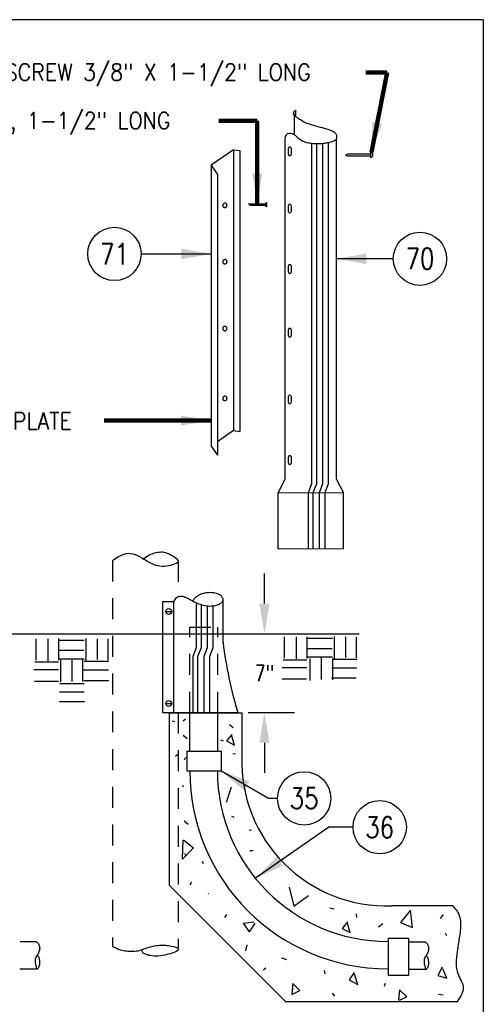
# Model space of a CAD drawing. Extents: x 0 to 7.1, y 0 to 9.85.
# Tile 3 of 3: x 4.34 to 7.1, y 3.97 to 9.85. Entities that reach past the tile are written whole.
import ezdxf
from ezdxf.enums import TextEntityAlignment as Align

# ---------------------------------------------------------------- set-up
doc = ezdxf.new("R2010")
doc.units = 0
doc.header["$MEASUREMENT"] = 0
doc.linetypes.add('HIDDEN2', pattern=[0.1875, 0.125, -0.0625])
doc.layers.get('0').update_dxf_attribs({"color": 2, "linetype": 'CONTINUOUS'})
doc.layers.get('Defpoints').update_dxf_attribs({"linetype": 'CONTINUOUS'})
doc.layers.add('E-DETL', color=2, linetype='CONTINUOUS')
doc.layers.add('E-DETL-TEXT', color=3, linetype='CONTINUOUS')
doc.styles.add('ROMANS', font='ROMANS.shx', dxfattribs={"width": 0.8})
doc.styles.get("Standard").update_dxf_attribs({"font": 'ROMANS.shx', "width": 0.8, "height": 0.125})
doc.dimstyles.get("Standard").update_dxf_attribs({"dimtxt": 0.18, "dimasz": 0.18, "dimexe": 0.18, "dimexo": 0.0625, "dimgap": 0.09, "dimtad": 0, "dimtih": 1, "dimtoh": 1, "dimdec": 4, "dimzin": 0, "dimdsep": 46, "dimtxsty": 'Standard', "dimcen": 0.09, "dimadec": 0, "dimazin": 0, "dimtfac": 1, "dimtdec": 4, "dimtofl": 0, "dimtmove": 0, "dimatfit": 3, "dimfxl": 0, "dimtolj": 1, "dimtzin": 0, "dimarcsym": 0})

# ---------------------------------------------------------------- blocks, each defined once
blk = doc.blocks.new('*D2')
at = {"layer": 'Defpoints', "color": 0}
for p in [(5.5525, 6.1842), (5.799, 6.1842), (5.6392, 5.7141)]:
    blk.add_point(p, dxfattribs=at)
at = {"layer": 'E-DETL-TEXT'}
for p, q in [((5.799, 6.3642), (5.799, 6.5442)), ((5.615, 6.1842), (5.979, 6.1842)), ((5.7017, 5.7141), (5.979, 5.7141)), ((5.799, 5.5341), (5.799, 5.3541))]:
    blk.add_line(p, q, dxfattribs=at)
for points in [[(5.769, 6.3642), (5.829, 6.3642), (5.799, 6.1842)], [(5.769, 5.5341), (5.829, 5.5341), (5.799, 5.7141)]]:
    blk.add_solid(points, dxfattribs=at)
at = {"layer": 'E-DETL-TEXT', "insert": (5.799, 5.9491), "char_height": 0.09375, "attachment_point": 5, "style": 'ROMANS'}
blk.add_mtext('\\A1;7"', dxfattribs=at)

msp = doc.modelspace()

# ---------------------------------------------------------------- linework, layer by layer
for p, q in [((5.3276946, 5.4456766), (5.3209166, 5.4303636)), ((5.3169766, 5.2680696), (5.3131266, 5.2786566)), ((5.3246756, 4.8724976), (5.3256386, 4.8619096)), ((5.4671076, 4.6299566), (5.4661446, 4.6347686)), ((5.6746596, 4.4576786), (5.7359426, 4.4642796)), ((5.7107276, 4.4056526), (5.6746596, 4.4576786)), ((5.7107276, 4.4056526), (5.7441886, 4.4571426)), ((5.6874926, 4.2911686), (5.6951916, 4.3277426)), ((5.9671696, 4.0967646), (5.9613886, 4.0320206)), ((5.9613886, 4.0320206), (6.0106366, 4.0551436)), ((5.9671696, 4.0967646), (6.0106366, 4.0551436)), ((6.5151386, 4.0803896), (6.5199506, 4.0986766)), ((6.6042646, 4.0592286), (6.5987476, 3.9973506)), ((6.6042646, 4.0592286), (6.6477316, 4.0176076)), ((6.6044916, 3.9973206), (6.6477316, 4.0176076))]:
    msp.add_line(p, q)
at = {"layer": 'E-DETL'}
for p, q in [((7.1036203, 9.8483954), (0, 9.8483954)), ((7.1036203, 9.8483954), (7.1036203, 0)), ((0.2843236, 6.1842187), (6.3629509, 6.1842187)), ((4.4369046, 6.1547497), (4.4369046, 6.0270747)), ((4.5079426, 6.1548447), (4.5079426, 6.0230967)), ((4.5710756, 6.1553177), (4.5710756, 6.0260327)), ((4.5779266, 6.1468887), (4.7247456, 6.1468887)), ((4.7342316, 6.1565487), (4.7342316, 6.0253697)), ((4.8025286, 6.1546547), (4.8025286, 6.0309577)), ((4.8654516, 6.1532347), (4.8654516, 6.0291587)), ((5.9170123, 6.1660787), (5.9170123, 6.0384037)), ((5.9880513, 6.1661727), (5.9880513, 6.0344257)), ((6.0511833, 6.1666467), (6.0511833, 6.0373617)), ((6.0580353, 6.1582167), (6.2048543, 6.1582167)), ((6.2143393, 6.1678777), (6.2143393, 6.0366987)), ((6.2826373, 6.1659837), (6.2826373, 6.0422867)), ((6.3455593, 6.1645627), (6.3455593, 6.0404867)), ((4.5767666, 6.0853237), (4.7218996, 6.0853237)), ((6.0568753, 6.0966527), (6.2020083, 6.0966527)), ((4.4296316, 6.0176027), (4.5720246, 6.0176027)), ((4.5775046, 6.0342727), (4.7247456, 6.0342727)), ((4.5838286, 6.0258437), (4.5838286, 5.8981687)), ((4.6510726, 6.0269797), (4.6510726, 5.8997787)), ((4.7149436, 6.0295377), (4.7149436, 5.8996837)), ((4.7235856, 6.0202557), (4.8713536, 6.0202557)), ((5.9097403, 6.0289317), (6.0521323, 6.0289317)), ((6.0576133, 6.0456017), (6.2048543, 6.0456017)), ((6.0702433, 6.0374777), (6.0702433, 5.9061947)), ((6.1362433, 6.0438077), (6.1362433, 5.9118597)), ((6.2036943, 6.0315837), (6.3514623, 6.0315837)), ((6.2055813, 6.0374777), (6.2055813, 5.9098607)), ((4.4245726, 5.9705307), (4.5711816, 5.9705307)), ((4.7203186, 5.9686357), (4.8689296, 5.9686357)), ((5.9046813, 5.9818587), (6.0512893, 5.9818587)), ((6.2004273, 5.9799647), (6.3490373, 5.9799647)), ((4.4284726, 5.9009157), (4.5714976, 5.9009157)), ((4.5781376, 5.8866127), (4.7240076, 5.8866127)), ((4.7223216, 5.9046087), (4.8714586, 5.9046087)), ((5.9035693, 5.9152177), (6.0501773, 5.9152177)), ((6.1990873, 5.9218817), (6.3456953, 5.9218817)), ((4.5768726, 5.8367937), (4.7234806, 5.8367937)), ((4.5766616, 5.7798707), (4.7262206, 5.7798707)), ((5.2299946, 5.7121848), (5.2299946, 4.6833306)), ((5.2299946, 5.7121848), (5.6645576, 5.7121848)), ((5.6645576, 5.7121848), (5.6645576, 5.4501653)), ((5.2480998, 5.6649858), (5.2648158, 5.6598898)), ((5.3285595, 5.6735373), (5.3139325, 5.6620033)), ((5.5896314, 5.6436403), (5.6126154, 5.6245953)), ((5.6043055, 5.5831816), (5.5726655, 5.5450916)), ((5.3143278, 5.578136), (5.3373118, 5.559091)), ((5.5365131, 5.5503533), (5.5532291, 5.5452573)), ((5.5726655, 5.5450916), (5.6213195, 5.5196096)), ((5.6213195, 5.5196096), (5.6034105, 5.5802306)), ((5.6111194, 5.4672003), (5.6257454, 5.4698823)), ((5.2826756, 5.4639236), (5.2680486, 5.4523896)), ((5.6005696, 5.2697206), (5.5713166, 5.1766426)), ((5.3208826, 5.0672026), (5.3438666, 5.0481576)), ((5.6020616, 5.0950986), (5.6187776, 5.0900026)), ((5.7074296, 5.0119456), (5.7220556, 5.0146276)), ((5.3107336, 4.8400066), (5.3149126, 4.9534706)), ((5.3170016, 4.9553476), (5.3764016, 4.9067966)), ((5.3764016, 4.9067966), (5.3107336, 4.8400066)), ((5.7110116, 4.8917766), (5.7316076, 4.8917766)), ((5.4281616, 4.8264196), (5.4336556, 4.8136436)), ((5.3644626, 4.7026696), (5.3546116, 4.6833566)), ((5.9238906, 3.9894336), (5.2299946, 4.6833306)), ((5.9465216, 4.6723586), (5.9745806, 4.5591626)), ((5.9745806, 4.5591626), (6.0611426, 4.6224666)), ((6.2142686, 4.5409226), (6.1880016, 4.5462876)), ((6.9210986, 4.5603866), (6.5572863, 4.5603866)), ((6.6688726, 4.5347536), (6.6109656, 4.4620616)), ((6.6808126, 4.4306776), (6.6700666, 4.5347536)), ((5.5629596, 4.4918356), (5.5740036, 4.5081976)), ((6.3450086, 4.5135626), (6.3470986, 4.4915676)), ((6.8649816, 4.5084666), (6.8458786, 4.4856656)), ((6.2933696, 4.4642076), (6.2617296, 4.4261176)), ((6.2617296, 4.4261176), (6.3103836, 4.4006356)), ((6.3103836, 4.4006356), (6.2924746, 4.4612566)), ((6.5038066, 4.4532096), (6.4787326, 4.4330916)), ((6.6109656, 4.4620616), (6.6808126, 4.4306776)), ((6.8757276, 4.3990256), (6.8834886, 4.3834686)), ((5.9014496, 4.2501546), (5.9295076, 4.2394256)), ((5.8081416, 4.1896586), (5.7923096, 4.1774636)), ((6.1551676, 4.1755846), (6.1590476, 4.1549306)), ((6.8593106, 4.1948976), (6.8318496, 4.1442016)), ((6.8855776, 4.1286436), (6.8625936, 4.1849726)), ((6.3338446, 4.1620746), (6.3044416, 4.1182296)), ((6.3044416, 4.1182296), (6.3564626, 4.0912266)), ((6.3564626, 4.0912266), (6.3351366, 4.1536536)), ((6.8318496, 4.1442016), (6.8855776, 4.1286436)), ((6.2016916, 4.0404126), (6.2162316, 4.0221206)), ((6.8359606, 4.0331536), (6.8637476, 4.0299596)), ((5.9196596, 3.9894336), (6.9542096, 3.9894336))]:
    msp.add_line(p, q, dxfattribs=at)
at = {"layer": 'E-DETL', "linetype": 'HIDDEN2'}
for p, q in [((4.8930856, 6.6210455), (4.8930856, 4.3138162)), ((5.2845426, 6.6196495), (5.2845426, 6.405703)), ((5.2845426, 5.7135625), (5.2845426, 4.3090882))]:
    msp.add_line(p, q, dxfattribs=at)
at = {"layer": 'E-DETL', "color": 4}
for p, q in [((5.1936138, 6.3761095), (5.2594878, 6.3761095)), ((5.2111128, 6.3173551), (5.2457823, 6.3173551)), ((5.2111128, 5.7675829), (5.2457823, 5.7675829)), ((5.3545752, 5.4842316), (5.3545752, 5.7135625)), ((5.5201714, 5.4842316), (5.5201714, 5.7135625)), ((5.3354156, 5.4842316), (5.5404396, 5.4842316)), ((5.3354156, 5.4842316), (5.3354156, 5.3648086)), ((5.5404396, 5.4842316), (5.5404396, 5.3648086)), ((5.5404396, 5.3648086), (5.3354156, 5.3648086)), ((4.3417376, 4.3483297), (4.4391836, 4.3483297)), ((6.5376126, 4.3681816), (6.6583566, 4.3681816)), ((6.5376126, 4.1458736), (6.5376126, 4.3681816)), ((6.6583566, 4.3681816), (6.6583566, 4.1458736)), ((6.6603426, 4.3463016), (6.7577886, 4.3463016)), ((4.3401206, 4.1844567), (4.4416096, 4.1844567)), ((6.6587256, 4.1824286), (6.7602146, 4.1824286)), ((6.6583566, 4.1458736), (6.5376126, 4.1458736))]:
    msp.add_line(p, q, dxfattribs=at)
at = {"layer": 'E-DETL', "color": 4, "linetype": 'HIDDEN2'}
for p, q in [((5.3545752, 5.7135625), (5.3545752, 6.2242852)), ((5.3545752, 6.2242852), (5.5201714, 6.2242852)), ((5.5201714, 5.7135625), (5.5201714, 6.2242852))]:
    msp.add_line(p, q, dxfattribs=at)
at = {"layer": 'E-DETL', "color": 4}
for points in [[(5.983852, 9.2697677), (5.9750391, 9.2846864), (5.9750391, 9.2986299), (5.9850055, 9.3085895)], [(5.9850055, 9.3085895), (5.9850055, 9.2707429)], [(5.921674, 9.1441643), (5.9245608, 9.1521037), (5.9277275, 9.1583288), (5.9311296, 9.163039), (5.9347222, 9.1664336), (5.9384604, 9.168712), (5.9422994, 9.1700734), (5.9461945, 9.1707172), (5.9501008, 9.1708427), (5.953983, 9.170613), (5.9578443, 9.1700454), (5.9616971, 9.1691211), (5.9655542, 9.1678213), (5.9694281, 9.1661269), (5.9733313, 9.1640193), (5.9772766, 9.1614793), (5.9812764, 9.1584883), (5.9853526, 9.1550486), (5.9895631, 9.151248), (5.9939751, 9.1471956), (5.998656, 9.1430005), (6.0036728, 9.1387718), (6.0090927, 9.1346187), (6.0149829, 9.1306503), (6.0214106, 9.1269755), (6.02842, 9.1236827), (6.0359627, 9.1207759), (6.0439672, 9.1182385), (6.0523624, 9.1160535), (6.0610766, 9.1142043), (6.0700386, 9.1126739), (6.079177, 9.1114458), (6.0884204, 9.110503), (6.0977021, 9.1098303), (6.1069745, 9.109419), (6.1161944, 9.1092619), (6.125319, 9.1093517), (6.1343052, 9.1096812), (6.1431101, 9.1102431), (6.1516906, 9.1110304), (6.1600038, 9.1120357), (6.168007, 9.1132478), (6.1756584, 9.1146389), (6.1829165, 9.1161775), (6.1897398, 9.1178317), (6.1960868, 9.1195698), (6.201916, 9.1213602), (6.207186, 9.123171), (6.2118552, 9.1249705), (6.2158969, 9.1267408), (6.2193431, 9.1285184), (6.2222407, 9.1303538), (6.2246364, 9.1322973), (6.2265772, 9.1343992), (6.2281096, 9.13671), (6.2292807, 9.1392799), (6.2301371, 9.1421593), (6.2307041, 9.1453787), (6.2309202, 9.1488891), (6.2307023, 9.1526213), (6.2299674, 9.1565064), (6.2286324, 9.1604755), (6.2266141, 9.1644595), (6.2238296, 9.1683895), (6.2201957, 9.1721964), (6.2156425, 9.1758289), (6.2101519, 9.179306), (6.2037191, 9.1826642), (6.1963392, 9.1859402), (6.1880074, 9.1891705), (6.1787187, 9.1923918), (6.1684683, 9.1956406), (6.1572513, 9.1989535), (6.1451119, 9.202359), (6.1322904, 9.2058525), (6.1190763, 9.2094216), (6.1057589, 9.2130537), (6.0926276, 9.2167361), (6.0799719, 9.2204563), (6.0680811, 9.2242016), (6.0572448, 9.2279596), (6.0476749, 9.2317182), (6.0392745, 9.2354685), (6.0318694, 9.2392019), (6.0252852, 9.2429102), (6.0193477, 9.2465849), (6.0138827, 9.2502177), (6.0087158, 9.2538001), (6.0036727, 9.2573237), (5.9986199, 9.2607662), (5.993586, 9.2640493), (5.9886403, 9.2670805), (5.983852, 9.2697677), (5.98358, 9.2699019)], [(5.9767837, 9.2817331), (5.9767837, 9.1631788)], [(5.921674, 7.3539011), (5.921674, 9.1441643)], [(6.0798755, 9.1113745), (6.0798755, 7.339429)], [(6.108409, 9.1093946), (6.108409, 7.3301102)], [(6.1447243, 9.1103913), (6.1447243, 7.3243055)], [(6.1784456, 9.1152298), (6.1784456, 7.325974)], [(6.2293792, 7.3613026), (6.2293792, 9.139611)], [(5.6140404, 9.0726273), (5.4812106, 8.9796301), (5.5183797, 8.9253427)], [(5.6140404, 9.0726273), (5.6140404, 7.3962318)], [(5.6140404, 9.0726273), (5.6512094, 9.0675288)], [(5.6512094, 9.0675288), (5.6512094, 7.3911334)], [(5.9406495, 9.0789471), (5.9406495, 9.0475239)], [(5.9591937, 9.0475239), (5.9591937, 9.0789471)], [(6.431235, 9.0591079), (6.431235, 9.0259834)], [(6.2826945, 9.0407764), (6.2952789, 9.0470696)], [(6.2826945, 9.0407764), (6.2921158, 9.0352573), (6.4296627, 9.0352573)], [(6.2952789, 9.0470696), (6.4296627, 9.0470696)], [(5.4812106, 8.9796301), (5.4812106, 7.3032346)], [(5.5183797, 8.9253427), (5.5183797, 7.2489472)], [(5.8081689, 8.7486544), (5.8081689, 8.7572285), (5.8116342, 8.7572285), (5.8116342, 8.7324327), (5.8081689, 8.7324327), (5.8081689, 8.7407796)], [(5.7039093, 8.7481383), (5.7164709, 8.7407796), (5.8081689, 8.7407796)], [(5.7042008, 8.7486544), (5.8081689, 8.7486544)], [(5.9406495, 8.737656), (5.9406495, 8.7062327)], [(5.9591937, 8.7062327), (5.9591937, 8.737656)], [(5.9406495, 8.3762889), (5.9406495, 8.3448657)], [(5.9591937, 8.3448657), (5.9591937, 8.3762889)], [(5.9406495, 7.9963902), (5.9406495, 7.964967)], [(5.9591937, 7.964967), (5.9591937, 7.9963902)], [(5.9406495, 7.5979598), (5.9406495, 7.5665366)], [(5.9591937, 7.5665366), (5.9591937, 7.5979598)], [(5.6140404, 7.3962318), (5.5183797, 7.3292575)], [(5.6140404, 7.3962318), (5.6512094, 7.3911334)], [(5.8813644, 7.0258094), (5.921674, 7.1059515), (5.921674, 7.3539011)], [(6.2694489, 7.0268303), (6.2291393, 7.1069725), (6.2291393, 7.3672236)], [(5.4812106, 7.3032346), (5.5183797, 7.2489472)], [(6.0798755, 7.339429), (6.0798755, 7.0778949), (6.0597267, 7.0260509), (6.0597267, 6.6915659)], [(6.108409, 7.3301102), (6.108409, 7.0778949), (6.0882601, 7.0260509), (6.0882601, 6.6915659)], [(6.1447243, 7.3243055), (6.1447243, 7.0778949), (6.1245754, 7.0260509), (6.1245754, 6.6915659)], [(6.1784456, 7.325974), (6.1784456, 7.0778949), (6.1582967, 7.0260509), (6.1582967, 6.6915659)], [(5.9406495, 7.2365928), (5.9406495, 7.2051695)], [(5.9591937, 7.2051695), (5.9591937, 7.2365928)], [(5.8813644, 7.0258094), (6.2694489, 7.0268303)], [(5.8813644, 6.6915659), (6.2694489, 6.6925868), (6.2694489, 7.0268303)], [(5.8813644, 6.6915659), (5.8813644, 7.0258094)], [(5.2596144, 6.3772464), (5.2663136, 6.3888799), (5.2732561, 6.3975441), (5.2803978, 6.4035777), (5.2876949, 6.4073193), (5.2951034, 6.4091072), (5.3025795, 6.4092802), (5.3100791, 6.4081767), (5.3175584, 6.4061353), (5.3249893, 6.4034532), (5.3324068, 6.4002628), (5.3398617, 6.3966549), (5.347405, 6.3927205), (5.3550876, 6.3885507), (5.3629602, 6.3842364), (5.3710739, 6.3798686), (5.3794794, 6.3755382), (5.3882095, 6.3713318), (5.397225, 6.3673181), (5.4064682, 6.3635613), (5.4158817, 6.3601255), (5.425408, 6.3570751), (5.4349897, 6.3544742), (5.4445692, 6.3523871), (5.454089, 6.3508779), (5.463489, 6.3499905), (5.4726973, 6.3496871), (5.4816395, 6.3499095), (5.4902412, 6.3505995), (5.4984278, 6.3516989), (5.5061248, 6.3531494), (5.5132577, 6.3548928), (5.5197521, 6.356871), (5.525552, 6.3590324), (5.5306757, 6.3613524), (5.5351603, 6.3638128), (5.5390426, 6.3663956), (5.5423595, 6.3690828), (5.545148, 6.3718563), (5.547445, 6.3746982), (5.5492874, 6.3775904), (5.5507035, 6.3805181), (5.5516864, 6.3834801), (5.5522207, 6.3864783), (5.552291, 6.3895146), (5.5518817, 6.3925912), (5.5509774, 6.3957098), (5.5495627, 6.3988727), (5.547622, 6.4020816), (5.545142, 6.4053293), (5.5421173, 6.4085709), (5.5385448, 6.4117522), (5.5344213, 6.4148191), (5.5297436, 6.4177174), (5.5245083, 6.4203929), (5.5187124, 6.4227915), (5.5123527, 6.4248589), (5.5054435, 6.42655), (5.4980703, 6.4278558), (5.490336, 6.4287763), (5.4823437, 6.4293114), (5.4741964, 6.4294613), (5.465997, 6.4292258), (5.4578487, 6.428605), (5.4498544, 6.4275989), (5.4421037, 6.4262106), (5.4346323, 6.4244557), (5.4274623, 6.422353), (5.420616, 6.4199211), (5.4141155, 6.4171788), (5.4079832, 6.4141449), (5.402241, 6.4108381), (5.3969114, 6.407277), (5.3920141, 6.4034965), (5.3875599, 6.3995959), (5.383557, 6.3956902), (5.3800139, 6.3918948), (5.3769388, 6.3883249), (5.3743401, 6.3850958), (5.3722261, 6.3823227), (5.3706052, 6.3801209)], [(5.1936138, 5.7139971), (5.1936138, 6.3761095)], [(5.2594878, 5.7139971), (5.2594878, 6.3761095)], [(5.3921249, 6.3618602), (5.3921249, 6.1003261), (5.371976, 6.0484821), (5.371976, 5.7139971)], [(5.4206583, 6.3525414), (5.4206583, 6.1003261), (5.4005094, 6.0484821), (5.4005094, 5.7139971)], [(5.4569736, 6.3467367), (5.4569736, 6.1003261), (5.4368247, 6.0484821), (5.4368247, 5.7139971)], [(5.4906949, 6.3484052), (5.4906949, 6.1003261), (5.4705461, 6.0484821), (5.4705461, 5.7139971)], [(5.5542388, 6.124944), (5.5525092, 6.1283827), (5.5525092, 6.3886339)], [(5.1936138, 5.7135625), (5.6389919, 5.7135625)], [(4.4387826, 4.3480287), (4.4423456, 4.3445207), (4.4457996, 4.3409117), (4.4490346, 4.3371027), (4.4519446, 4.3329917), (4.4544176, 4.3284787), (4.4563646, 4.3235007), (4.4577656, 4.3181437), (4.4586186, 4.3125317), (4.4589236, 4.3067877), (4.4586766, 4.3010357), (4.4578806, 4.2953807), (4.4565566, 4.2898547), (4.4547236, 4.2844727), (4.4524066, 4.2792467), (4.4496276, 4.2741917), (4.4464466, 4.2692997), (4.4430796, 4.2644747), (4.4397796, 4.2596047), (4.4367996, 4.2545717), (4.4343926, 4.2492597), (4.4327526, 4.2436037), (4.4318406, 4.2377267), (4.4315546, 4.2318017), (4.4317946, 4.2260027), (4.4324626, 4.2205027), (4.4334516, 4.2154267), (4.4346396, 4.2107137), (4.4358986, 4.2062547), (4.4371006, 4.2019407), (4.4381176, 4.1976637), (4.4388786, 4.1933977), (4.4395426, 4.1894477), (4.4403256, 4.1862017), (4.4414416, 4.1840477), (4.4431076, 4.1833747), (4.4454526, 4.1844407), (4.4482636, 4.1869907), (4.4512386, 4.1906397), (4.4540776, 4.1950037), (4.4564796, 4.1996967), (4.4582126, 4.2044087), (4.4593136, 4.2091227), (4.4598876, 4.2138957), (4.4600386, 4.2187867), (4.4598726, 4.2238507), (4.4594796, 4.2291027), (4.4588896, 4.2343787), (4.4581156, 4.2394757), (4.4571746, 4.2441857), (4.4560806, 4.2483037), (4.4548526, 4.2516777), (4.4535306, 4.2543697), (4.4521566, 4.2565007), (4.4507746, 4.2581857), (4.4494276, 4.2595437), (4.4481496, 4.2606797), (4.4469336, 4.2616487), (4.4457656, 4.2624907), (4.4446286, 4.2632507), (4.4435066, 4.2639677)], [(6.7573876, 4.3460006), (6.7609496, 4.3424926), (6.7644036, 4.3388846), (6.7676396, 4.3350746), (6.7705486, 4.3309636), (6.7730226, 4.3264506), (6.7749696, 4.3214726), (6.7763706, 4.3161156), (6.7772236, 4.3105036), (6.7775276, 4.3047596), (6.7772806, 4.2990076), (6.7764856, 4.2933536), (6.7751606, 4.2878276), (6.7733286, 4.2824446), (6.7710116, 4.2772196), (6.7682316, 4.2721636), (6.7650516, 4.2672716), (6.7616846, 4.2624476), (6.7583836, 4.2575766), (6.7554036, 4.2525436), (6.7529966, 4.2472326), (6.7513576, 4.2415756), (6.7504456, 4.2356996), (6.7501596, 4.2297746), (6.7503996, 4.2239756), (6.7510666, 4.2184746), (6.7520566, 4.2133986), (6.7532446, 4.2086856), (6.7545036, 4.2042266), (6.7557046, 4.1999126), (6.7567216, 4.1956366), (6.7574826, 4.1913696), (6.7581466, 4.1874196), (6.7589296, 4.1841746), (6.7600456, 4.1820206), (6.7617116, 4.1813466), (6.7640576, 4.1824136), (6.7668676, 4.1849636), (6.7698426, 4.1886126), (6.7726816, 4.1929756), (6.7750846, 4.1976686), (6.7768176, 4.2023806), (6.7779186, 4.2070946), (6.7784916, 4.2118686), (6.7786426, 4.2167586), (6.7784776, 4.2218226), (6.7780846, 4.2270746), (6.7774936, 4.2323516), (6.7767206, 4.2374486), (6.7757796, 4.2421576), (6.7746846, 4.2462756), (6.7734576, 4.2496496), (6.7721356, 4.2523426), (6.7707606, 4.2544726), (6.7693786, 4.2561576), (6.7680326, 4.2575156), (6.7667536, 4.2586526), (6.7655386, 4.2596206), (6.7643696, 4.2604636), (6.7632326, 4.2612226), (6.7621116, 4.2619396)]]:
    msp.add_lwpolyline(points, dxfattribs=at)
for points in [[(5.5725101, 8.7490816, 0.098491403), (5.5684992, 8.7521684, 0.098491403), (5.5636124, 8.7534855, 0.098491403), (5.5585936, 8.7528321, 0.098491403), (5.5542068, 8.7503079, 0.098491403), (5.55112, 8.7462971, 0.098491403), (5.5498029, 8.7414103, 0.098491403), (5.5504563, 8.7363915, 0.098491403), (5.5529805, 8.7320047, 0.098491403), (5.5569913, 8.7289178, 0.098491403), (5.5618781, 8.7276008, 0.098491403), (5.5668969, 8.7282541, 0.098491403), (5.5712837, 8.7307783, 0.098491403), (5.5743706, 8.7347892, 0.098491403), (5.5756876, 8.739676, 0.098491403), (5.5750343, 8.7446948, 0.098491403)], [(5.5725101, 8.4125465, 0.098491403), (5.5684992, 8.4156333, 0.098491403), (5.5636124, 8.4169504, 0.098491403), (5.5585936, 8.416297, 0.098491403), (5.5542068, 8.4137728, 0.098491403), (5.55112, 8.409762, 0.098491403), (5.5498029, 8.4048752, 0.098491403), (5.5504563, 8.3998564, 0.098491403), (5.5529805, 8.3954696, 0.098491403), (5.5569913, 8.3923827, 0.098491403), (5.5618781, 8.3910657, 0.098491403), (5.5668969, 8.391719, 0.098491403), (5.5712837, 8.3942432, 0.098491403), (5.5743706, 8.3982541, 0.098491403), (5.5756876, 8.4031409, 0.098491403), (5.5750343, 8.4081597, 0.098491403)], [(5.5725101, 8.0141161, 0.098491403), (5.5684992, 8.017203, 0.098491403), (5.5636124, 8.01852, 0.098491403), (5.5585936, 8.0178667, 0.098491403), (5.5542068, 8.0153425, 0.098491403), (5.55112, 8.0113316, 0.098491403), (5.5498029, 8.0064448, 0.098491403), (5.5504563, 8.001426, 0.098491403), (5.5529805, 7.9970392, 0.098491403), (5.5569913, 7.9939524, 0.098491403), (5.5618781, 7.9926353, 0.098491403), (5.5668969, 7.9932887, 0.098491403), (5.5712837, 7.9958129, 0.098491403), (5.5743706, 7.9998237, 0.098491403), (5.5756876, 8.0047105, 0.098491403), (5.5750343, 8.0097293, 0.098491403)], [(5.5725101, 7.5971541, 0.098491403), (5.5684992, 7.600241, 0.098491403), (5.5636124, 7.601558, 0.098491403), (5.5585936, 7.6009047, 0.098491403), (5.5542068, 7.5983805, 0.098491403), (5.55112, 7.5943696, 0.098491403), (5.5498029, 7.5894828, 0.098491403), (5.5504563, 7.584464, 0.098491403), (5.5529805, 7.5800772, 0.098491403), (5.5569913, 7.5769904, 0.098491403), (5.5618781, 7.5756733, 0.098491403), (5.5668969, 7.5763267, 0.098491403), (5.5712837, 7.5788509, 0.098491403), (5.5743706, 7.5828617, 0.098491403), (5.5756876, 7.5877485, 0.098491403), (5.5750343, 7.5927673, 0.098491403)]]:
    msp.add_lwpolyline(points, format="xyb", close=True, dxfattribs=at)
at = {"layer": 'E-DETL'}
for points in [[(4.8925106, 6.6201595), (4.9012886, 6.6263625), (4.9102196, 6.6324975), (4.9194546, 6.6384965), (4.9291476, 6.6442915), (4.9394516, 6.6498155), (4.9504766, 6.6549435), (4.9621776, 6.6593275), (4.9744636, 6.6625635), (4.9872496, 6.6642475), (5.0004466, 6.6639755), (5.0139526, 6.6614885), (5.0276076, 6.6571015), (5.0412406, 6.6512765), (5.0546776, 6.6444735), (5.0677446, 6.6371535), (5.0803176, 6.6297285), (5.0924706, 6.6224245), (5.1043256, 6.6154175), (5.1160036, 6.6088835), (5.1276266, 6.6029995), (5.1393116, 6.5979285), (5.1511496, 6.5937725), (5.1632256, 6.5906185), (5.1756256, 6.5885555), (5.1884356, 6.5876715), (5.2016706, 6.5880045), (5.2150596, 6.5893875), (5.2282656, 6.5916025), (5.2409486, 6.5944355), (5.2527666, 6.5976685), (5.2633706, 6.6011225), (5.2723616, 6.6047805), (5.2793276, 6.6086595), (5.2838596, 6.6127795), (5.2855456, 6.6171605), (5.2841446, 6.6218145), (5.2800866, 6.6267275), (5.2739706, 6.6318795), (5.2663946, 6.6372505), (5.2579586, 6.6428175), (5.2491586, 6.6485145), (5.2400916, 6.6540835), (5.2307526, 6.6592195), (5.2211366, 6.6636185), (5.2112396, 6.6669755), (5.2010846, 6.6690715), (5.1908126, 6.6700365), (5.1805946, 6.6700875), (5.1705996, 6.6694385), (5.1609976, 6.6683065), (5.1519106, 6.6668555), (5.1432726, 6.6650425), (5.1349696, 6.6627725), (5.1268886, 6.6599485), (5.1189126, 6.6564785), (5.1109496, 6.6523045), (5.1029806, 6.6475375), (5.0950076, 6.6423245), (5.0870316, 6.6368135), (5.0790536, 6.6311555)], [(6.9210986, 4.5603866), (6.9278466, 4.5526456), (6.9345196, 4.5448856), (6.9409376, 4.5369536), (6.9469206, 4.5286966), (6.9522886, 4.5199616), (6.9568926, 4.5106336), (6.9607136, 4.5007516), (6.9637616, 4.4903906), (6.9660506, 4.4796246), (6.9675926, 4.4685296), (6.9684136, 4.4571886), (6.9686006, 4.4457116), (6.9682526, 4.4342156), (6.9674716, 4.4228196), (6.9663576, 4.4116396), (6.9650076, 4.4007646), (6.9634926, 4.3901756), (6.9618816, 4.3798226), (6.9602426, 4.3696576), (6.9586436, 4.3596316), (6.9571236, 4.3496366), (6.9556166, 4.3393296), (6.9540226, 4.3283096), (6.9522476, 4.3161766), (6.9501946, 4.3025266), (6.9478396, 4.2871216), (6.9454516, 4.2703716), (6.9433736, 4.2528496), (6.9419466, 4.2351256), (6.9415126, 4.2177746), (6.9423296, 4.2012786), (6.9443246, 4.1857606), (6.9473396, 4.1712566), (6.9512156, 4.1577976), (6.9557966, 4.1454216), (6.9608946, 4.1341176), (6.9662016, 4.1237056), (6.9713766, 4.1139606), (6.9760826, 4.1046606), (6.9799806, 4.0955796), (6.9827666, 4.0865076), (6.9842776, 4.0772756), (6.9843836, 4.0677296), (6.9829566, 4.0577166), (6.9798686, 4.0470786), (6.9750816, 4.0357216), (6.9689306, 4.0237866), (6.9618436, 4.0114736), (6.9542456, 3.9989816), (6.9465636, 3.9865126)], [(4.8925186, 4.3202492), (4.8977276, 4.3172002), (4.9030256, 4.3141762), (4.9084986, 4.3112022), (4.9142376, 4.3083042), (4.9203286, 4.3055062), (4.9268496, 4.3028352), (4.9338326, 4.3003292), (4.9413016, 4.2980252), (4.9492756, 4.2959622), (4.9577776, 4.2941772), (4.9668066, 4.2927022), (4.9762676, 4.2915472), (4.9860446, 4.2907122), (4.9960186, 4.2902002), (5.0060726, 4.2900112), (5.0160976, 4.2901562), (5.0260076, 4.2906692), (5.0357256, 4.2915932), (5.0451746, 4.2929702), (5.0542756, 4.2948422), (5.0630046, 4.2972242), (5.0715446, 4.3000212), (5.0801336, 4.3031092), (5.0890056, 4.3063672), (5.0983996, 4.3096702), (5.1084776, 4.3129032), (5.1191116, 4.3159672), (5.1301026, 4.3187742), (5.1412486, 4.3212312), (5.1523486, 4.3232482), (5.1632216, 4.3247562), (5.1737556, 4.3257712), (5.1838596, 4.3263322), (5.1934406, 4.3264782), (5.2024056, 4.3262472), (5.2107386, 4.3256722), (5.2187306, 4.3247642), (5.2267446, 4.3235262), (5.2351476, 4.3219642), (5.2443046, 4.3200832), (5.2543496, 4.3178832), (5.2644966, 4.3153462), (5.2737266, 4.3124522), (5.2810236, 4.3091782), (5.2853686, 4.3055052), (5.2860376, 4.3014442), (5.2834746, 4.2971372), (5.2784176, 4.2927632), (5.2716036, 4.2884962), (5.2637706, 4.2845132), (5.2555046, 4.2809462), (5.2467906, 4.2777472), (5.2374646, 4.2748242), (5.2273596, 4.2720842), (5.2163096, 4.2694362), (5.2042416, 4.2668342), (5.1914426, 4.2644282), (5.1782906, 4.2624162), (5.1651636, 4.2609922), (5.1524416, 4.2603562), (5.1404506, 4.2606342), (5.1293176, 4.2616802), (5.1191196, 4.2632782), (5.1099316, 4.2652142), (5.1018286, 4.2672702), (5.0948566, 4.2692862), (5.0889346, 4.2713182), (5.0839486, 4.2734742), (5.0797866, 4.2758652), (5.0763376, 4.2785992), (5.0734866, 4.2817532), (5.0711146, 4.2852712), (5.0691026, 4.2890602), (5.0673306, 4.2930302), (5.0656776, 4.2970922)]]:
    msp.add_lwpolyline(points, dxfattribs=at)
at = {"layer": 'E-DETL', "color": 4}
for centre in [(5.2284476, 6.3173551), (5.2284476, 5.7675829)]:
    msp.add_circle(centre, 0.0173347, dxfattribs=at)
for centre, radius, start, end in [((5.9499216, 9.0793365), 0.0092803, 357.59513724, 182.40486276), ((6.4293037, 9.0425456), 0.0166745, 276.6508829, 83.3491171), ((5.9499216, 9.0467274), 0.0093062, 175.09047178, 4.90952822), ((5.9499216, 8.7054363), 0.0093062, 175.09047178, 4.90952822), ((5.9499216, 8.7380454), 0.0092803, 357.59513724, 182.40486276), ((5.9499216, 8.3440692), 0.0093062, 175.09047178, 4.90952822), ((5.9499216, 8.3766783), 0.0092803, 357.59513724, 182.40486276), ((5.9499216, 7.9967796), 0.0092803, 357.59513724, 182.40486276), ((5.9499216, 7.9641705), 0.0093062, 175.09047178, 4.90952822), ((5.9499216, 7.5983492), 0.0092803, 357.59513724, 182.40486276), ((5.9499216, 7.5657402), 0.0093062, 175.09047178, 4.90952822), ((5.9499216, 7.2369822), 0.0092803, 357.59513724, 182.40486276), ((5.9499216, 7.2043731), 0.0093062, 175.09047178, 4.90952822), ((8.2278705, 6.4731508), 2.6976229, 187.27723004, 196.34312038), ((6.5347936, 5.3648086), 1.18, 180, 270), ((6.5347936, 5.3648086), 1.01641, 180, 270)]:
    msp.add_arc(centre, radius, start, end, dxfattribs=at)
at = {"layer": 'E-DETL'}
msp.add_arc((6.527332, 5.4230666), 0.8631999, 178.201, 271.98864126, dxfattribs=at)
at = {"layer": 'E-DETL-TEXT'}
for p, q in [((5.063658, 8.4505607), (5.4812106, 8.4505607)), ((6.5669309, 8.4217593), (6.2290786, 8.4217602)), ((5.8222141, 5.2017679), (5.5404396, 5.3648086)), ((5.8766244, 5.2017678), (5.8222141, 5.2017679)), ((6.1822233, 5.0298848), (5.7451063, 4.7248999)), ((6.327037, 5.0298844), (6.1822233, 5.0298848))]:
    msp.add_line(p, q, dxfattribs=at)
for centre in [(4.904658, 8.4505607), (6.7259309, 8.4217589), (6.0356244, 5.2017674), (6.486037, 5.029884)]:
    msp.add_circle(centre, 0.159, dxfattribs=at)
for points in [[(5.3039471, 8.4818279), (5.4812106, 8.4505607), (5.3039413, 8.4193263)], [(6.406342, 8.3904925), (6.2290786, 8.4217602), (6.406348, 8.4529942)], [(5.6782104, 5.2489673), (5.5404396, 5.3648086), (5.7095178, 5.3030626)], [(5.9083731, 4.8006886), (5.7451063, 4.7248999), (5.872614, 4.8519501)]]:
    msp.add_solid(points, dxfattribs=at)

# ---------------------------------------------------------------- texts
at = {"layer": 'E-DETL-TEXT', "style": 'ROMANS', "width": 0.9}
for s, p in [('LAGSCREW 3/8" X 1-1/2" LONG', (4.0346289, 9.4850096)), ('NAIL, ALUMINUM, 1-1/2" LONG', (3.3255081, 9.1963034)), ('PVC BACK PLATE', (3.63212, 7.4036303))]:
    msp.add_text(s, height=0.1, dxfattribs=at).set_placement(p)
at = {"layer": 'E-DETL-TEXT', "style": 'ROMANS', "width": 0.8}
for s, p in [('71', (4.904658, 8.4505607)), ('70', (6.7259309, 8.4217589)), ('35', (6.0356244, 5.2017674)), ('36', (6.486037, 5.029884))]:
    msp.add_text(s, height=0.125, dxfattribs=at).set_placement(p, align=Align.MIDDLE)

# ---------------------------------------------------------------- dimensions: what is measured, and where the dimension line sits
at = {"layer": 'E-DETL-TEXT'}
dim = msp.add_linear_dim(base=(5.7989818, 6.1842187), p1=(5.6392483, 5.7140694), p2=(5.5525092, 6.1842187), angle=90, text='7"', dimstyle='Standard', override={"dimtxt": 0.09375, "dimdec": 6, "dimlunit": 4, "dimtxsty": 'ROMANS', "dimclrd": 256, "dimclre": 256, "dimclrt": 256, "dimadec": 1, "dimtdec": 6, "dimtmove": 2, "dimlwd": 65535, "dimlwe": 65535}, dxfattribs=at)
dim.commit()
dim.dimension.update_dxf_attribs({"geometry": '*D2', "text_midpoint": (5.7989818, 5.9491441)})

# ---------------------------------------------------------------- leaders
for points in [[(6.4374132, 9.0571153), (6.5299712, 9.5335062), (6.4031737, 9.5335062)], [(5.7561849, 8.7486544), (5.7561849, 9.2454888), (5.5271184, 9.2454888)], [(5.4812106, 7.4564791), (4.844181, 7.4564791)]]:
    msp.add_leader(points, dimstyle='Standard', override={"dimdec": 6, "dimlunit": 4, "dimtxsty": 'ROMANS', "dimclrd": 256, "dimclre": 256, "dimclrt": 256, "dimadec": 1, "dimtdec": 6, "dimtmove": 2, "dimlwd": 65535, "dimlwe": 65535}, dxfattribs=at)

doc.saveas('drawing.dxf')
